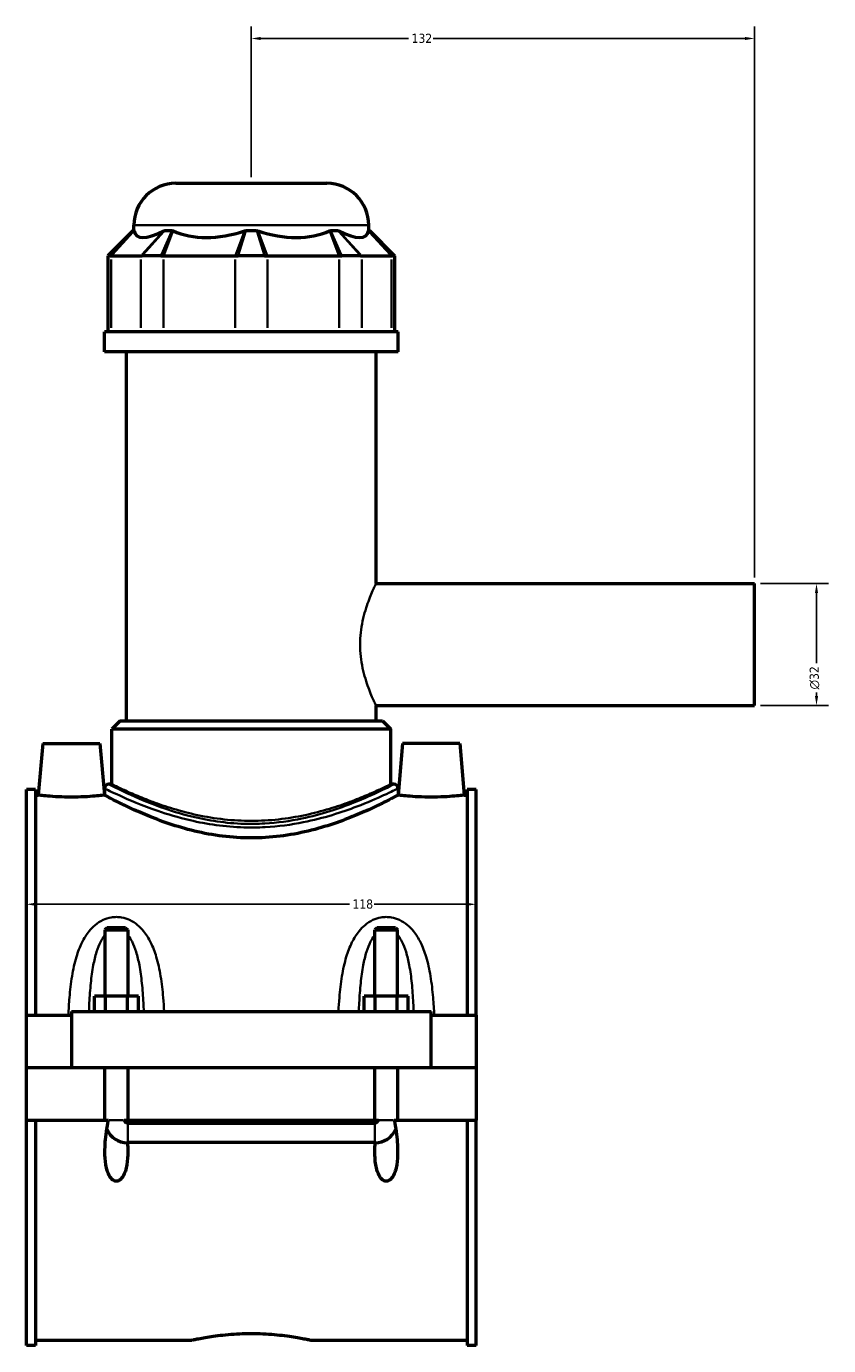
# Model space of a CAD drawing. Header units: millimetres. Extents: x -255 to 976, y -117 to 1157.
# Tile 1 of 8: x -255 to -45, y 275 to 621. Entities that reach past the tile are written whole.
import ezdxf

# ---------------------------------------------------------------- set-up
doc = ezdxf.new("R2010")
doc.units = ezdxf.units.MM
for name, color, linetype, lineweight in [('Dimension (ANSI)', 7, 'Continuous', 25), ('Visible (ANSI)', 7, 'Continuous', 50), ('Visible Narrow (ANSI)', 7, 'Continuous', 35)]:
    doc.layers.add(name, color=color, linetype=linetype, lineweight=lineweight)
doc.styles.add('Note Text (ANSI)', font='tahoma.ttf')
doc.dimstyles.new('Default - mm (ANSI)', dxfattribs={"dimtxt": 2.4, "dimasz": 2.5, "dimexe": 3.175, "dimexo": 1.6002, "dimgap": 0.8, "dimtad": 0, "dimtoh": 1, "dimdec": 0, "dimrnd": 1e-08, "dimzin": 4, "dimdsep": 46, "dimtxsty": 'Note Text (ANSI)', "dimcen": 0.09, "dimdle": 10, "dimclrd": 256, "dimclre": 256, "dimclrt": 5, "dimadec": 1, "dimazin": 1, "dimtfac": 1.27, "dimtofl": 0, "dimtmove": 0, "dimatfit": 3, "dimfxl": 1, "dimtolj": 1, "dimtzin": 4, "dimlwd": -1, "dimlwe": -1, "dimarcsym": 0})

# ---------------------------------------------------------------- blocks, each defined once
blk = doc.blocks.new('*D7')
at = {"layer": 'Defpoints', "color": 0, "transparency": 16777216}
for p in [(-255.45, 391.11), (-137.45, 391.11), (-137.45, 390.62)]:
    blk.add_point(p, dxfattribs=at)
at = {"layer": 'Dimension (ANSI)', "transparency": 16777216}
for p, q in [((-252.95, 390.62), (-170.71, 390.62)), ((-139.95, 390.62), (-164.19, 390.62))]:
    blk.add_line(p, q, dxfattribs=at)
for points in [[(-252.95, 391.04), (-252.95, 390.2), (-255.45, 390.62)], [(-139.95, 391.04), (-139.95, 390.2), (-137.45, 390.62)]]:
    blk.add_solid(points, dxfattribs=at)
at = {"layer": 'Dimension (ANSI)', "color": 5, "transparency": 16777216, "insert": (-169.91, 391.88), "char_height": 2.4, "attachment_point": 1, "style": 'Note Text (ANSI)'}
blk.add_mtext('\\A1;118', dxfattribs=at)
blk = doc.blocks.new('*D8')
at = {"layer": 'Defpoints', "color": 0, "transparency": 16777216}
for p in [(-196.45, 617.77), (-196.45, 579.77), (-64.45, 474.77)]:
    blk.add_point(p, dxfattribs=at)
at = {"layer": 'Dimension (ANSI)', "transparency": 16777216}
for p, q in [((-196.45, 581.37), (-196.45, 620.94)), ((-64.45, 476.37), (-64.45, 620.94)), ((-193.95, 617.77), (-155.2, 617.77)), ((-66.95, 617.77), (-148.7, 617.77))]:
    blk.add_line(p, q, dxfattribs=at)
for points in [[(-193.95, 618.18), (-193.95, 617.35), (-196.45, 617.77)], [(-66.95, 618.18), (-66.95, 617.35), (-64.45, 617.77)]]:
    blk.add_solid(points, dxfattribs=at)
at = {"layer": 'Dimension (ANSI)', "color": 5, "transparency": 16777216, "insert": (-154.4, 619.02), "char_height": 2.4, "attachment_point": 1, "style": 'Note Text (ANSI)'}
blk.add_mtext('\\A1;132', dxfattribs=at)
blk = doc.blocks.new('*D9')
at = {"layer": 'Defpoints', "color": 0, "transparency": 16777216}
for p in [(-64.45, 474.77), (-64.45, 442.77), (-48.18, 442.77)]:
    blk.add_point(p, dxfattribs=at)
at = {"layer": 'Dimension (ANSI)', "transparency": 16777216}
for p, q in [((-62.85, 474.77), (-45, 474.77)), ((-48.18, 472.27), (-48.18, 453.84)), ((-48.18, 445.27), (-48.18, 446.19)), ((-62.85, 442.77), (-45, 442.77))]:
    blk.add_line(p, q, dxfattribs=at)
for points in [[(-48.59, 472.27), (-47.76, 472.27), (-48.18, 474.77)], [(-48.59, 445.27), (-47.76, 445.27), (-48.18, 442.77)]]:
    blk.add_solid(points, dxfattribs=at)
at = {"layer": 'Dimension (ANSI)', "color": 5, "transparency": 16777216, "insert": (-49.98, 446.99), "char_height": 2.4, "attachment_point": 1, "rotation": 90, "style": 'Note Text (ANSI)'}
blk.add_mtext('\\A1;{\\fAIGDT|b0|i0;\\H2.4000;\\ln}\\fTahoma|b0|i0;\\H2.4000;32', dxfattribs=at)

msp = doc.modelspace()

# ---------------------------------------------------------------- linework, layer by layer
at = {"layer": 'Visible (ANSI)'}
for p, q in [((-216.25, 579.77), (-176.65, 579.77)), ((-227.25, 567.38), (-227.25, 568.77)), ((-165.65, 567.38), (-165.65, 568.77)), ((-227.44, 567.38), (-234.04, 560.78)), ((-227.44, 567.38), (-227.22, 567.38)), ((-219.19, 567.38), (-217.22, 567.38)), ((-197.84, 567.38), (-195.06, 567.38)), ((-175.67, 567.38), (-173.71, 567.38)), ((-165.68, 567.38), (-165.45, 567.38)), ((-165.45, 567.38), (-158.85, 560.78)), ((-233.48, 560.78), (-234.04, 560.78)), ((-234.04, 560.78), (-234.04, 540.83)), ((-233.48, 560.78), (-233.2, 560.78)), ((-233.2, 560.78), (-225.41, 560.78)), ((-225.41, 560.78), (-225.09, 560.78)), ((-220.18, 560.78), (-225.09, 560.78)), ((-220.18, 560.78), (-219.46, 560.78)), ((-219.46, 560.78), (-200.66, 560.78)), ((-200.66, 560.78), (-199.92, 560.78)), ((-192.97, 560.78), (-199.92, 560.78)), ((-192.97, 560.78), (-192.24, 560.78)), ((-192.24, 560.78), (-173.43, 560.78)), ((-173.43, 560.78), (-172.72, 560.78)), ((-167.81, 560.78), (-172.72, 560.78)), ((-167.81, 560.78), (-167.48, 560.78)), ((-167.48, 560.78), (-159.69, 560.78)), ((-159.69, 560.78), (-159.42, 560.78)), ((-158.85, 560.78), (-159.42, 560.78)), ((-158.85, 560.78), (-158.85, 540.83)), ((-157.95, 540.83), (-234.95, 540.83)), ((-234.95, 535.52), (-234.95, 540.83)), ((-157.95, 535.52), (-157.95, 540.83)), ((-157.95, 535.52), (-234.95, 535.52)), ((-229.17, 438.77), (-229.17, 535.52)), ((-163.72, 474.77), (-163.72, 535.52)), ((-163.72, 474.77), (-64.45, 474.77)), ((-64.45, 442.77), (-64.45, 474.77)), ((-163.72, 438.77), (-163.72, 442.77)), ((-163.72, 442.77), (-64.45, 442.77)), ((-230.82, 438.77), (-233.02, 436.57)), ((-159.87, 436.57), (-233.02, 436.57)), ((-233.02, 422.13), (-233.02, 436.57)), ((-230.82, 438.77), (-162.07, 438.77)), ((-162.07, 438.77), (-159.87, 436.57)), ((-159.87, 422.13), (-159.87, 436.57)), ((-251.15, 432.77), (-252.33, 419.27)), ((-251.15, 432.77), (-236.15, 432.77)), ((-236.15, 432.77), (-234.97, 419.27)), ((-156.75, 432.77), (-157.93, 419.27)), ((-141.75, 432.77), (-156.75, 432.77)), ((-141.75, 432.77), (-140.57, 419.27)), ((-255.45, 361.52), (-255.45, 420.7)), ((-253.09, 420.7), (-255.45, 420.7)), ((-253.09, 420.7), (-253.09, 361.52)), ((-253.09, 419.27), (-252.33, 419.27)), ((-234.97, 419.27), (-234.95, 419.27)), ((-234.95, 421.03), (-234.95, 419.27)), ((-233.02, 422.13), (-233.85, 422.13)), ((-159.05, 422.13), (-159.87, 422.13)), ((-157.95, 421.03), (-157.95, 419.27)), ((-157.95, 419.27), (-157.93, 419.27)), ((-140.57, 419.27), (-139.81, 419.27)), ((-139.81, 420.7), (-139.81, 361.52)), ((-137.45, 420.7), (-139.81, 420.7)), ((-137.45, 361.52), (-137.45, 420.7)), ((-234.25, 384.48), (-234.85, 383.88)), ((-229.45, 384.48), (-234.25, 384.48)), ((-229.45, 384.48), (-228.85, 383.88)), ((-163.45, 384.48), (-164.05, 383.88)), ((-158.65, 384.48), (-163.45, 384.48)), ((-158.65, 384.48), (-158.05, 383.88)), ((-234.85, 383.88), (-228.85, 383.88)), ((-234.85, 383.88), (-234.85, 366.52)), ((-228.85, 383.88), (-228.85, 366.52)), ((-164.05, 383.88), (-158.05, 383.88)), ((-164.05, 366.52), (-164.05, 383.88)), ((-158.05, 366.52), (-158.05, 383.88)), ((-237.62, 362.52), (-237.62, 366.52)), ((-234.73, 366.52), (-237.62, 366.52)), ((-234.73, 362.52), (-234.73, 366.52)), ((-228.96, 366.52), (-234.73, 366.52)), ((-228.96, 362.52), (-228.96, 366.52)), ((-226.07, 366.52), (-228.96, 366.52)), ((-226.07, 362.52), (-226.07, 366.52)), ((-166.82, 362.52), (-166.82, 366.52)), ((-163.93, 366.52), (-166.82, 366.52)), ((-163.93, 362.52), (-163.93, 366.52)), ((-158.16, 366.52), (-163.93, 366.52)), ((-158.16, 362.52), (-158.16, 366.52)), ((-155.27, 366.52), (-158.16, 366.52)), ((-155.27, 362.52), (-155.27, 366.52)), ((-255.45, 361.52), (-243.65, 361.52)), ((-255.45, 347.82), (-255.45, 361.52)), ((-243.65, 362.52), (-149.25, 362.52)), ((-243.65, 362.52), (-243.65, 347.82)), ((-149.25, 347.82), (-149.25, 362.52)), ((-149.25, 361.52), (-137.45, 361.52)), ((-137.45, 361.52), (-137.45, 347.82)), ((-255.45, 347.82), (-243.65, 347.82)), ((-255.45, 334.02), (-255.45, 347.72)), ((-234.85, 347.72), (-255.45, 347.72)), ((-243.65, 347.82), (-149.25, 347.82)), ((-234.85, 347.82), (-234.85, 347.72)), ((-234.85, 334.02), (-234.85, 347.72)), ((-228.85, 347.82), (-228.85, 347.72)), ((-228.85, 347.72), (-228.85, 334.02)), ((-164.05, 347.72), (-228.85, 347.72)), ((-164.05, 347.72), (-164.05, 347.82)), ((-164.05, 334.02), (-164.05, 347.72)), ((-158.05, 347.72), (-158.05, 347.82)), ((-158.05, 347.72), (-158.05, 334.02)), ((-137.45, 347.72), (-158.05, 347.72)), ((-149.25, 347.82), (-137.45, 347.82)), ((-137.45, 347.72), (-137.45, 334.02)), ((-255.45, 274.84), (-255.45, 334.02)), ((-255.45, 334.02), (-234.85, 334.02)), ((-253.09, 334.02), (-253.09, 274.84)), ((-234.85, 334.02), (-233.92, 334.02)), ((-229.77, 334.02), (-228.85, 334.02)), ((-228.85, 334.02), (-164.05, 334.02)), ((-228.85, 333.24), (-164.05, 333.24)), ((-164.05, 334.02), (-163.12, 334.02)), ((-158.97, 334.02), (-158.05, 334.02)), ((-158.05, 334.02), (-137.45, 334.02)), ((-139.81, 334.02), (-139.81, 274.84)), ((-137.45, 274.84), (-137.45, 334.02)), ((-164.05, 328.11), (-228.85, 328.11)), ((-253.09, 274.84), (-255.45, 274.84)), ((-253.09, 276.27), (-212.13, 276.27)), ((-180.77, 276.27), (-139.81, 276.27)), ((-137.45, 274.84), (-139.81, 274.84))]:
    msp.add_line(p, q, dxfattribs=at)
for centre, radius, start, end in [((-216.25, 568.77), 11, 90, 180), ((-176.65, 568.77), 11, 0, 90), ((-233.85, 421.03), 1.1, 90, 180), ((-159.05, 421.03), 1.1, 0, 90), ((-228.85, 334.02), 6, 203.4904, 269.1665), ((-164.05, 334.02), 6, 270.8335, 336.5096)]:
    msp.add_arc(centre, radius, start, end, dxfattribs=at)
for major_axis, ratio, start_param, end_param in [((30.21, 30.21), 0.198912, 3.001193, 3.674692), ((-25.61, -25.61), 0.668179, 0.252299, 0.925798), ((25.61, -25.61), 0.668179, 5.357387, 6.030886), ((30.21, -30.21), 0.198912, 5.750086, 6.423585)]:
    msp.add_ellipse((-196.45, 596.35), major_axis=major_axis, ratio=ratio, start_param=start_param, end_param=end_param, dxfattribs=at)
for points in [[(-227.22, 567.38), (-227.21, 567.35), (-227.21, 567.31), (-227.2, 567.28)], [(-219.41, 567.28), (-219.34, 567.31), (-219.26, 567.35), (-219.19, 567.38)], [(-217.22, 567.38), (-217.14, 567.35), (-217.06, 567.31), (-216.97, 567.28)], [(-198.17, 567.28), (-198.06, 567.31), (-197.95, 567.35), (-197.84, 567.38)], [(-195.06, 567.38), (-194.95, 567.35), (-194.84, 567.31), (-194.72, 567.28)], [(-175.92, 567.28), (-175.84, 567.31), (-175.76, 567.35), (-175.67, 567.38)], [(-173.71, 567.38), (-173.63, 567.35), (-173.56, 567.31), (-173.48, 567.28)], [(-165.7, 567.28), (-165.69, 567.31), (-165.68, 567.35), (-165.68, 567.38)], [(-228.85, 328.11), (-228.88, 328.11), (-228.91, 328.11), (-228.94, 328.11)], [(-163.95, 328.11), (-163.98, 328.11), (-164.02, 328.11), (-164.05, 328.11)]]:
    msp.add_open_spline(points, degree=3, dxfattribs=at)
for points, knots in [([(-234.97, 419.27), (-234.97, 419.27), (-235.18, 419.24), (-236.07, 419.14), (-236.73, 419.07), (-238.27, 418.93), (-239.24, 418.86), (-241.39, 418.76), (-242.55, 418.73), (-244.74, 418.73), (-245.91, 418.76), (-248.05, 418.86), (-249.03, 418.93), (-250.56, 419.07), (-251.23, 419.14), (-252.11, 419.24), (-252.33, 419.27), (-252.33, 419.27)], [1.312958, 1.312958, 1.312958, 1.312958, 1.640993, 1.640993, 1.969028, 1.969028, 2.297472, 2.297472, 2.625916, 2.625916, 2.95436, 2.95436, 3.282804, 3.282804, 3.610839, 3.610839, 3.938874, 3.938874, 3.938874, 3.938874]), ([(-157.95, 419.27), (-157.95, 419.27), (-158.19, 419.14), (-159.19, 418.61), (-159.95, 418.21), (-161.93, 417.2), (-163.15, 416.59), (-165.96, 415.28), (-167.55, 414.57), (-170.91, 413.19), (-172.81, 412.46), (-176.96, 411.06), (-179.21, 410.39), (-183.93, 409.26), (-186.41, 408.8), (-191.42, 408.17), (-193.97, 408.02), (-198.93, 408.02), (-201.47, 408.17), (-206.49, 408.8), (-208.96, 409.26), (-213.68, 410.39), (-215.93, 411.06), (-220.08, 412.46), (-221.99, 413.19), (-225.35, 414.57), (-226.93, 415.28), (-229.74, 416.59), (-230.97, 417.2), (-232.95, 418.21), (-233.71, 418.61), (-234.71, 419.14), (-234.95, 419.27), (-234.95, 419.27)], [5.94206, 5.94206, 5.94206, 5.94206, 6.683388, 6.683388, 7.424716, 7.424716, 8.166045, 8.166045, 8.907373, 8.907373, 9.65156, 9.65156, 10.395746, 10.395746, 11.139933, 11.139933, 11.884119, 11.884119, 12.628306, 12.628306, 13.372493, 13.372493, 14.116679, 14.116679, 14.860866, 14.860866, 15.602194, 15.602194, 16.343523, 16.343523, 17.084851, 17.084851, 17.826179, 17.826179, 17.826179, 17.826179]), ([(-140.57, 419.27), (-140.57, 419.27), (-140.78, 419.24), (-141.67, 419.14), (-142.33, 419.07), (-143.87, 418.93), (-144.84, 418.86), (-146.99, 418.76), (-148.15, 418.73), (-149.25, 418.73), (-150.34, 418.73), (-151.51, 418.76), (-153.65, 418.86), (-154.63, 418.93), (-156.16, 419.07), (-156.83, 419.14), (-157.71, 419.24), (-157.93, 419.27), (-157.93, 419.27)], [3.938874, 3.938874, 3.938874, 3.938874, 4.266909, 4.266909, 4.594944, 4.594944, 4.923388, 4.923388, 5.251832, 5.251832, 5.251832, 5.580276, 5.580276, 5.90872, 5.90872, 6.236755, 6.236755, 6.56479, 6.56479, 6.56479, 6.56479]), ([(-228.94, 328.11), (-228.88, 327.27), (-228.85, 326.45), (-228.85, 324.59), (-228.91, 323.41), (-229.19, 321.72), (-229.31, 321.16), (-229.65, 320.11), (-229.86, 319.61), (-230.33, 318.87), (-230.57, 318.57), (-231, 318.24), (-231.16, 318.15), (-231.49, 318.02), (-231.66, 317.98), (-232.03, 317.98), (-232.21, 318.02), (-232.54, 318.15), (-232.69, 318.24), (-233.12, 318.57), (-233.36, 318.87), (-233.83, 319.61), (-234.04, 320.11), (-234.38, 321.16), (-234.5, 321.72), (-234.79, 323.41), (-234.85, 324.59), (-234.85, 327.33), (-234.7, 329.16), (-234.3, 332.01), (-234.13, 333.03), (-233.92, 334.02)], [1.134009, 1.134009, 1.134009, 1.134009, 1.38035, 1.38035, 1.721593, 1.721593, 1.892214, 1.892214, 2.062836, 2.062836, 2.173445, 2.173445, 2.228749, 2.228749, 2.284054, 2.284054, 2.339358, 2.339358, 2.394663, 2.394663, 2.505272, 2.505272, 2.675893, 2.675893, 2.846515, 2.846515, 3.187758, 3.187758, 3.71073, 3.71073, 3.999645, 3.999645, 3.999645, 3.999645]), ([(-229.77, 334.02), (-229.75, 333.89), (-229.7, 333.77), (-229.56, 333.57), (-229.47, 333.48), (-229.29, 333.35), (-229.21, 333.31), (-229.03, 333.26), (-228.94, 333.24), (-228.85, 333.24)], [0.0000765, 0.0000765, 0.0000765, 0.0000765, 0.0388496, 0.0388496, 0.0763108, 0.0763108, 0.1045555, 0.1045555, 0.1321027, 0.1321027, 0.1321027, 0.1321027]), ([(-158.97, 334.02), (-158.77, 333.03), (-158.59, 332.01), (-158.2, 329.16), (-158.05, 327.33), (-158.05, 324.59), (-158.11, 323.41), (-158.39, 321.72), (-158.51, 321.16), (-158.85, 320.11), (-159.06, 319.61), (-159.53, 318.87), (-159.77, 318.57), (-160.2, 318.24), (-160.36, 318.15), (-160.69, 318.02), (-160.86, 317.98), (-161.23, 317.98), (-161.41, 318.02), (-161.74, 318.15), (-161.89, 318.24), (-162.32, 318.57), (-162.56, 318.87), (-163.03, 319.61), (-163.24, 320.11), (-163.58, 321.16), (-163.7, 321.72), (-163.99, 323.41), (-164.05, 324.59), (-164.05, 326.45), (-164.01, 327.27), (-163.95, 328.11)], [0.568463, 0.568463, 0.568463, 0.568463, 0.857378, 0.857378, 1.38035, 1.38035, 1.721593, 1.721593, 1.892214, 1.892214, 2.062836, 2.062836, 2.173445, 2.173445, 2.228749, 2.228749, 2.284054, 2.284054, 2.339358, 2.339358, 2.394663, 2.394663, 2.505272, 2.505272, 2.675893, 2.675893, 2.846515, 2.846515, 3.187758, 3.187758, 3.434099, 3.434099, 3.434099, 3.434099]), ([(-164.05, 333.24), (-163.93, 333.24), (-163.81, 333.27), (-163.59, 333.36), (-163.49, 333.42), (-163.33, 333.58), (-163.27, 333.65), (-163.18, 333.82), (-163.14, 333.92), (-163.12, 334.02)], [0, 0, 0, 0, 0.0353577, 0.0353577, 0.0721371, 0.0721371, 0.101011, 0.101011, 0.1318024, 0.1318024, 0.1318024, 0.1318024]), ([(-212.13, 276.27), (-212.13, 276.27), (-212.03, 276.29), (-211.63, 276.37), (-211.33, 276.44), (-210.53, 276.6), (-210.03, 276.7), (-208.88, 276.91), (-208.23, 277.02), (-206.84, 277.24), (-206.06, 277.35), (-204.35, 277.57), (-203.42, 277.67), (-201.49, 277.83), (-200.48, 277.9), (-198.46, 277.99), (-197.44, 278.01), (-195.46, 278.01), (-194.44, 277.99), (-192.41, 277.9), (-191.4, 277.83), (-189.47, 277.67), (-188.55, 277.57), (-186.84, 277.35), (-186.05, 277.24), (-184.67, 277.02), (-184.01, 276.91), (-182.86, 276.7), (-182.36, 276.6), (-181.56, 276.44), (-181.26, 276.37), (-180.86, 276.29), (-180.77, 276.27), (-180.77, 276.27)], [2.370892, 2.370892, 2.370892, 2.370892, 2.667242, 2.667242, 2.963591, 2.963591, 3.259941, 3.259941, 3.55629, 3.55629, 3.852664, 3.852664, 4.149037, 4.149037, 4.445411, 4.445411, 4.741784, 4.741784, 5.038158, 5.038158, 5.334532, 5.334532, 5.630905, 5.630905, 5.927279, 5.927279, 6.223628, 6.223628, 6.519978, 6.519978, 6.816327, 6.816327, 7.112677, 7.112677, 7.112677, 7.112677])]:
    msp.add_open_spline(points, degree=3, knots=knots, dxfattribs=at)
at = {"layer": 'Visible Narrow (ANSI)'}
for p, q in [((-166.03, 568.77), (-226.87, 568.77)), ((-233.17, 561.11), (-227.53, 567.05)), ((-232.9, 561.1), (-227.5, 566.95)), ((-219.71, 566.95), (-225.11, 561.1)), ((-219.48, 567.05), (-224.79, 561.11)), ((-220.03, 561.11), (-217.37, 567.05)), ((-219.34, 561.1), (-217.1, 566.95)), ((-198.29, 566.95), (-200.53, 561.1)), ((-197.94, 567.05), (-199.82, 561.11)), ((-193.08, 561.11), (-194.95, 567.05)), ((-192.36, 561.1), (-194.6, 566.95)), ((-175.8, 566.95), (-173.56, 561.1)), ((-175.52, 567.05), (-172.87, 561.11)), ((-168.1, 561.11), (-173.41, 567.05)), ((-167.78, 561.1), (-173.18, 566.95)), ((-165.4, 566.95), (-159.99, 561.1)), ((-165.37, 567.05), (-159.73, 561.11)), ((-233.2, 541.82), (-233.2, 559.78)), ((-225.41, 559.78), (-225.41, 541.82)), ((-219.46, 541.82), (-219.46, 559.78)), ((-200.66, 559.78), (-200.66, 541.82)), ((-192.24, 541.82), (-192.24, 559.78)), ((-173.43, 559.78), (-173.43, 541.82)), ((-167.48, 541.82), (-167.48, 559.78)), ((-159.69, 559.78), (-159.69, 541.82)), ((-233.75, 334.02), (-229.94, 334.02)), ((-228.85, 328.21), (-228.85, 333.02)), ((-164.05, 328.21), (-164.05, 333.02)), ((-159.14, 334.02), (-162.95, 334.02))]:
    msp.add_line(p, q, dxfattribs=at)
for points, knots in [([(-163.72, 442.77), (-163.72, 442.77), (-163.77, 442.87), (-163.97, 443.28), (-164.12, 443.59), (-164.5, 444.42), (-164.73, 444.93), (-165.22, 446.09), (-165.48, 446.75), (-166.26, 448.86), (-166.83, 450.63), (-167.45, 453.58), (-167.62, 454.61), (-167.84, 456.69), (-167.9, 457.74), (-167.9, 459.79), (-167.84, 460.85), (-167.62, 462.93), (-167.45, 463.96), (-166.83, 466.9), (-166.26, 468.68), (-165.48, 470.78), (-165.22, 471.44), (-164.73, 472.61), (-164.5, 473.12), (-164.12, 473.94), (-163.97, 474.25), (-163.77, 474.67), (-163.72, 474.77), (-163.72, 474.77)], [2.457625, 2.457625, 2.457625, 2.457625, 2.76445, 2.76445, 3.071275, 3.071275, 3.378099, 3.378099, 3.684924, 3.684924, 4.300087, 4.300087, 4.607669, 4.607669, 4.915251, 4.915251, 5.222833, 5.222833, 5.530414, 5.530414, 6.145578, 6.145578, 6.452403, 6.452403, 6.759227, 6.759227, 7.066052, 7.066052, 7.372876, 7.372876, 7.372876, 7.372876]), ([(-234.95, 421.03), (-234.95, 421.03), (-234.9, 421), (-234.4, 420.76), (-233.07, 420.09), (-228.56, 418.03), (-225.14, 416.55), (-218.43, 414.24), (-215.57, 413.38), (-208.12, 411.64), (-203.29, 410.93), (-196.52, 410.74), (-194.66, 410.76), (-189.37, 411.05), (-185.99, 411.5), (-177.47, 413.21), (-172.68, 414.77), (-165.92, 417.34), (-163.53, 418.4), (-159.73, 420.14), (-158.47, 420.77), (-157.99, 421.01), (-157.95, 421.03), (-157.95, 421.03)], [-29.648081, -29.648081, -29.648081, -29.648081, -29.334568, -29.334568, -27.934981, -27.934981, -26.326744, -26.326744, -25.326086, -25.326086, -23.904323, -23.904323, -23.36813, -23.36813, -22.367591, -22.367591, -20.687136, -20.687136, -19.457534, -19.457534, -18.095438, -18.095438, -17.788846, -17.788846, -17.788846, -17.788846]), ([(-159.05, 422.13), (-159.05, 422.13), (-159.09, 422.11), (-159.55, 421.87), (-160.78, 421.22), (-164.47, 419.46), (-166.8, 418.39), (-173.36, 415.77), (-178.01, 414.19), (-186.29, 412.46), (-189.57, 412), (-194.71, 411.71), (-196.52, 411.68), (-203.1, 411.88), (-207.79, 412.6), (-215.02, 414.36), (-217.8, 415.24), (-224.32, 417.58), (-227.64, 419.08), (-232.02, 421.18), (-233.32, 421.85), (-233.8, 422.1), (-233.85, 422.13), (-233.85, 422.13)], [17.788846, 17.788846, 17.788846, 17.788846, 18.095438, 18.095438, 19.457534, 19.457534, 20.687136, 20.687136, 22.367591, 22.367591, 23.36813, 23.36813, 23.904323, 23.904323, 25.326086, 25.326086, 26.326744, 26.326744, 27.934981, 27.934981, 29.334568, 29.334568, 29.648081, 29.648081, 29.648081, 29.648081]), ([(-159.87, 422.13), (-159.87, 422.13), (-160.1, 422.01), (-161.05, 421.56), (-161.76, 421.21), (-163.64, 420.34), (-164.81, 419.82), (-167.48, 418.69), (-168.99, 418.08), (-172.19, 416.89), (-174, 416.27), (-177.95, 415.07), (-180.09, 414.51), (-184.58, 413.55), (-186.94, 413.16), (-191.69, 412.64), (-194.1, 412.51), (-198.79, 412.51), (-201.2, 412.64), (-205.96, 413.16), (-208.31, 413.55), (-212.8, 414.51), (-214.94, 415.07), (-218.89, 416.27), (-220.71, 416.89), (-223.91, 418.08), (-225.42, 418.69), (-228.09, 419.82), (-229.25, 420.34), (-231.13, 421.21), (-231.85, 421.56), (-232.79, 422.01), (-233.02, 422.13), (-233.02, 422.13)], [5.61946, 5.61946, 5.61946, 5.61946, 6.321003, 6.321003, 7.022546, 7.022546, 7.724088, 7.724088, 8.425631, 8.425631, 9.128953, 9.128953, 9.832275, 9.832275, 10.535597, 10.535597, 11.23892, 11.23892, 11.942242, 11.942242, 12.645564, 12.645564, 13.348886, 13.348886, 14.052208, 14.052208, 14.753751, 14.753751, 15.455293, 15.455293, 16.156836, 16.156836, 16.858379, 16.858379, 16.858379, 16.858379]), ([(-219.31, 362.52), (-219.37, 363.74), (-219.45, 364.95), (-219.71, 368.06), (-219.93, 369.95), (-220.52, 373.53), (-220.88, 375.22), (-221.77, 378.16), (-222.26, 379.44), (-223.38, 381.69), (-223.99, 382.68), (-225.2, 384.16), (-225.72, 384.7), (-226.92, 385.7), (-227.61, 386.15), (-229.03, 386.81), (-229.73, 387.04), (-230.92, 387.25), (-231.38, 387.29), (-231.85, 387.29), (-232.31, 387.29), (-232.78, 387.25), (-233.96, 387.04), (-234.67, 386.81), (-236.08, 386.15), (-236.77, 385.7), (-237.98, 384.7), (-238.5, 384.16), (-239.7, 382.68), (-240.31, 381.69), (-241.44, 379.44), (-241.92, 378.16), (-242.81, 375.22), (-243.18, 373.53), (-243.77, 369.95), (-243.98, 368.06), (-244.27, 364.62), (-244.37, 363.07), (-244.44, 361.52)], [-6.622375, -6.622375, -6.622375, -6.622375, -6.276699, -6.276699, -5.726011, -5.726011, -5.21112, -5.21112, -4.793245, -4.793245, -4.432786, -4.432786, -4.199353, -4.199353, -3.946276, -3.946276, -3.723252, -3.723252, -3.583862, -3.583862, -3.583862, -3.444472, -3.444472, -3.221448, -3.221448, -2.968372, -2.968372, -2.734939, -2.734939, -2.374479, -2.374479, -1.956605, -1.956605, -1.441714, -1.441714, -0.891026, -0.891026, -0.450998, -0.450998, -0.450998, -0.450998]), ([(-148.46, 361.52), (-148.53, 363.07), (-148.62, 364.62), (-148.91, 368.06), (-149.13, 369.95), (-149.72, 373.53), (-150.08, 375.22), (-150.97, 378.16), (-151.46, 379.44), (-152.58, 381.69), (-153.19, 382.68), (-154.4, 384.16), (-154.92, 384.7), (-156.12, 385.7), (-156.81, 386.15), (-158.23, 386.81), (-158.93, 387.04), (-160.12, 387.25), (-160.58, 387.29), (-161.05, 387.29), (-161.51, 387.29), (-161.98, 387.25), (-163.16, 387.04), (-163.87, 386.81), (-165.28, 386.15), (-165.97, 385.7), (-167.18, 384.7), (-167.7, 384.16), (-168.9, 382.68), (-169.51, 381.69), (-170.64, 379.44), (-171.12, 378.16), (-172.01, 375.22), (-172.38, 373.53), (-172.97, 369.95), (-173.18, 368.06), (-173.44, 364.95), (-173.52, 363.74), (-173.59, 362.52)], [-6.716726, -6.716726, -6.716726, -6.716726, -6.276699, -6.276699, -5.726011, -5.726011, -5.211119, -5.211119, -4.793245, -4.793245, -4.432786, -4.432786, -4.199353, -4.199353, -3.946276, -3.946276, -3.723252, -3.723252, -3.583862, -3.583862, -3.583862, -3.444472, -3.444472, -3.221448, -3.221448, -2.968372, -2.968372, -2.734939, -2.734939, -2.374479, -2.374479, -1.956605, -1.956605, -1.441714, -1.441714, -0.891026, -0.891026, -0.545349, -0.545349, -0.545349, -0.545349]), ([(-239.04, 362.52), (-239.01, 363.26), (-238.98, 364), (-238.85, 366.5), (-238.72, 368.25), (-238.38, 371.54), (-238.17, 373.11), (-237.66, 375.83), (-237.38, 377.01), (-236.73, 379.08), (-236.38, 380), (-235.68, 381.36), (-235.38, 381.86), (-234.98, 382.39), (-234.92, 382.47), (-234.85, 382.56)], [0.661778, 0.661778, 0.661778, 0.661778, 0.891026, 0.891026, 1.441714, 1.441714, 1.956605, 1.956605, 2.374479, 2.374479, 2.734939, 2.734939, 2.968372, 2.968372, 3.014924, 3.014924, 3.014924, 3.014924]), ([(-228.85, 382.56), (-228.78, 382.47), (-228.71, 382.39), (-228.31, 381.86), (-228.01, 381.36), (-227.32, 380), (-226.96, 379.08), (-226.31, 377.01), (-226.04, 375.83), (-225.52, 373.11), (-225.31, 371.54), (-224.97, 368.25), (-224.85, 366.5), (-224.71, 364), (-224.68, 363.26), (-224.65, 362.52)], [4.1528, 4.1528, 4.1528, 4.1528, 4.199353, 4.199353, 4.432786, 4.432786, 4.793245, 4.793245, 5.21112, 5.21112, 5.726011, 5.726011, 6.276699, 6.276699, 6.505946, 6.505946, 6.505946, 6.505946]), ([(-168.24, 362.52), (-168.21, 363.26), (-168.18, 364), (-168.05, 366.5), (-167.92, 368.25), (-167.58, 371.54), (-167.37, 373.11), (-166.86, 375.83), (-166.58, 377.01), (-165.93, 379.08), (-165.58, 380), (-164.88, 381.36), (-164.58, 381.86), (-164.18, 382.39), (-164.12, 382.47), (-164.05, 382.56)], [0.661778, 0.661778, 0.661778, 0.661778, 0.891026, 0.891026, 1.441714, 1.441714, 1.956605, 1.956605, 2.374479, 2.374479, 2.734939, 2.734939, 2.968372, 2.968372, 3.014924, 3.014924, 3.014924, 3.014924]), ([(-158.05, 382.56), (-157.98, 382.47), (-157.91, 382.39), (-157.51, 381.86), (-157.21, 381.36), (-156.52, 380), (-156.16, 379.08), (-155.51, 377.01), (-155.24, 375.83), (-154.72, 373.11), (-154.51, 371.54), (-154.17, 368.25), (-154.05, 366.5), (-153.91, 364), (-153.88, 363.26), (-153.85, 362.52)], [4.1528, 4.1528, 4.1528, 4.1528, 4.199353, 4.199353, 4.432786, 4.432786, 4.793245, 4.793245, 5.211119, 5.211119, 5.726011, 5.726011, 6.276699, 6.276699, 6.505946, 6.505946, 6.505946, 6.505946])]:
    msp.add_open_spline(points, degree=3, knots=knots, dxfattribs=at)

# ---------------------------------------------------------------- dimensions: what is measured, and where the dimension line sits
at = {"layer": 'Dimension (ANSI)'}
for base, p1, p2, override, picture, middle in [((-196.45, 617.77), (-64.45, 474.77), (-196.45, 579.77), {"dimgap": 0.8, "dimtoh": 0, "dimdec": 0, "dimtol": 0, "dimlim": 0, "dimtp": 0, "dimtm": 0, "dimtdec": 2, "dimatfit": 1}, '*D8', (-151.95, 617.77)), ((-137.45, 390.62), (-255.45, 391.11), (-137.45, 391.11), {"dimgap": 0.8, "dimtoh": 0, "dimdec": 0, "dimse1": 1, "dimse2": 1, "dimtol": 0, "dimlim": 0, "dimtp": 0, "dimtm": 0, "dimtdec": 2, "dimatfit": 1}, '*D7', (-167.45, 390.62))]:
    dim = msp.add_linear_dim(base=base, p1=p1, p2=p2, angle=180, dimstyle='Default - mm (ANSI)', override=override, dxfattribs=at)
    dim.commit()
    dim.dimension.update_dxf_attribs({"geometry": picture, "text_midpoint": middle, "dimtype": 160})
dim = msp.add_linear_dim(base=(-48.18, 442.77), p1=(-64.45, 474.77), p2=(-64.45, 442.77), angle=90, text='{\\fAIGDT|b0|i0;\\H2.4000;\\ln}\\fTahoma|b0|i0;\\H2.4000;<>', dimstyle='Default - mm (ANSI)', override={"dimgap": 0.8, "dimtoh": 0, "dimdec": 0, "dimtol": 0, "dimlim": 0, "dimtp": 0, "dimtm": 0, "dimtdec": 2, "dimatfit": 1}, dxfattribs=at)
dim.commit()
dim.dimension.update_dxf_attribs({"geometry": '*D9', "text_midpoint": (-48.18, 450.01), "dimtype": 160})

doc.saveas('drawing.dxf')
